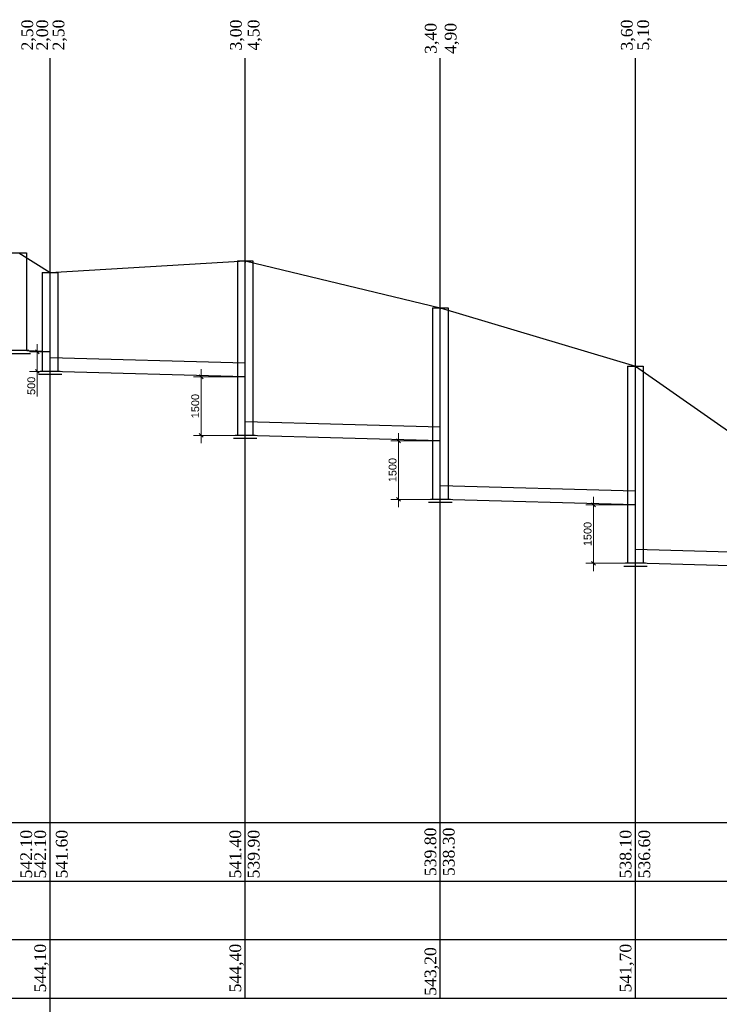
# Model space of a CAD drawing. Extents: x 0 to 362422, y 0 to 4201735.
# Tile 81 of 256: x 360077 to 360256, y 4199710 to 4199963. Entities that reach past the tile are written whole.
import ezdxf

# ---------------------------------------------------------------- set-up
doc = ezdxf.new("R2010")
doc.units = 0
doc.header["$LTSCALE"] = 0.5
doc.header["$MEASUREMENT"] = 0
doc.header["$PDMODE"] = 32
doc.header["$PDSIZE"] = 0.3
doc.layers.add('(043) Кроки', color=7, linetype='Continuous')
doc.layers.add('_PP_TABPE', color=7, linetype='Continuous')
doc.layers.add('К1', color=24, linetype='Continuous', lineweight=25)
doc.styles.add('5mm', font='simplex', dxfattribs={"height": 5})
doc.styles.add('saddenly', font='arial.ttf')
doc.styles.add('Times New Roman', font='times.ttf')
doc.dimstyles.new('КАТЯ 200-not_rotation', dxfattribs={"dimtxt": 2, "dimasz": 1, "dimexe": 2, "dimexo": 0, "dimgap": 0.5, "dimtad": 1, "dimdec": 0, "dimzin": 0, "dimdsep": 46, "dimtxsty": 'saddenly', "dimblk": 'OBLIQUE', "dimcen": 10, "dimdle": 2, "dimclrd": 18, "dimclre": 18, "dimclrt": 18, "dimadec": 0, "dimazin": 0, "dimtfac": 1, "dimtdec": 0, "dimtofl": 0, "dimtmove": 0, "dimatfit": 3, "dimfxl": 1, "dimtolj": 1, "dimtzin": 0, "dimlwd": 0, "dimlwe": 0, "dimarcsym": 0})

# ---------------------------------------------------------------- blocks, each defined once
blk = doc.blocks.new('*U563')
blk.add_lwpolyline([(-2, 0), (2, 0)])
at = {"layer": '_PP_TABPE', "color": 0, "lineweight": 30}
for p, q in [((-2, 0), (-2, -25.1)), ((2, 0), (2, -25.1)), ((2.59, -25.1), (-2.54, -25.1)), ((3, -25.91), (-3, -25.91))]:
    blk.add_line(p, q, dxfattribs=at)
blk = doc.blocks.new('*U557')
blk.add_lwpolyline([(-2, 0), (2, 0)])
at = {"layer": '_PP_TABPE', "color": 0, "lineweight": 30}
for p, q in [((-2, 0), (-2, -44.72)), ((2, 0), (2, -44.72)), ((2.59, -44.72), (-2.54, -44.72)), ((3, -45.53), (-3, -45.53))]:
    blk.add_line(p, q, dxfattribs=at)
blk = doc.blocks.new('*U558')
blk.add_lwpolyline([(-2, 0), (2, 0)])
at = {"layer": '_PP_TABPE', "color": 0, "lineweight": 30}
for p, q in [((-2, 0), (-2, -49.12)), ((2, 0), (2, -49.12)), ((3, -49.93), (-3, -49.93)), ((2.59, -49.12), (-2.54, -49.12))]:
    blk.add_line(p, q, dxfattribs=at)
blk = doc.blocks.new('*U559')
blk.add_lwpolyline([(-2, 0), (2, 0)])
at = {"layer": '_PP_TABPE', "color": 0, "lineweight": 30}
for p, q in [((-2, 0), (-2, -50.52)), ((2, 0), (2, -50.52)), ((3, -51.32), (-3, -51.32)), ((2.59, -50.52), (-2.54, -50.52))]:
    blk.add_line(p, q, dxfattribs=at)
blk = doc.blocks.new('*U564')
blk.add_lwpolyline([(-2, 0), (2, 0)])
at = {"layer": '_PP_TABPE', "color": 0, "lineweight": 30}
for p, q in [((-2, 0), (-2, -25.32)), ((2, 0), (2, -25.32)), ((3, -26.13), (-3, -26.13)), ((2.59, -25.32), (-2.54, -25.32))]:
    blk.add_line(p, q, dxfattribs=at)
blk = doc.blocks.new('_Oblique')
at = {"color": 0, "linetype": 'ByBlock', "lineweight": -2}
blk.add_line((-0.5, -0.5), (0.5, 0.5), dxfattribs=at)
blk = doc.blocks.new('*D565')
at = {"color": 18, "linetype": 'Continuous', "lineweight": 0, "transparency": 16777216}
for p, q in [((360081.28, 4199879.54), (360081.28, 4199872.54)), ((360084.57, 4199877.54), (360079.28, 4199877.54)), ((360084.57, 4199872.54), (360079.28, 4199872.54)), ((360081.28, 4199872.54), (360081.28, 4199866.13))]:
    blk.add_line(p, q, dxfattribs=at)
at = {"layer": 'Defpoints', "color": 0, "linetype": 'Continuous', "lineweight": 50, "transparency": 16777216}
for p in [(360084.57, 4199877.54, 267.49), (360081.28, 4199872.54), (360084.57, 4199872.54, 267.49)]:
    blk.add_point(p, dxfattribs=at)
at = {"color": 18, "linetype": 'Continuous', "lineweight": 0, "transparency": 16777216}
for p, rotation in [((360081.28, 4199877.54), 90), ((360081.28, 4199872.54), 270)]:
    blk.add_blockref('_Oblique', p, dxfattribs=dict(at, rotation=rotation))
at = {"color": 18, "linetype": 'Continuous', "transparency": 16777216, "insert": (360079.75, 4199868.84), "char_height": 2, "attachment_point": 5, "rotation": 90, "style": 'saddenly'}
blk.add_mtext('\\A1;500', dxfattribs=at)
blk = doc.blocks.new('*D566')
at = {"color": 18, "linetype": 'Continuous', "lineweight": 0, "transparency": 16777216}
for p, q in [((360123.28, 4199873.14), (360123.28, 4199854.14)), ((360134.55, 4199871.14), (360121.28, 4199871.14)), ((360134.55, 4199856.14), (360121.28, 4199856.14))]:
    blk.add_line(p, q, dxfattribs=at)
at = {"layer": 'Defpoints', "color": 0, "linetype": 'Continuous', "lineweight": 50, "transparency": 16777216}
for p in [(360134.55, 4199871.14, 267.49), (360123.28, 4199856.14), (360134.55, 4199856.14, 267.49)]:
    blk.add_point(p, dxfattribs=at)
at = {"color": 18, "linetype": 'Continuous', "lineweight": 0, "transparency": 16777216}
for p, rotation in [((360123.28, 4199871.14), 90), ((360123.28, 4199856.14), 270)]:
    blk.add_blockref('_Oblique', p, dxfattribs=dict(at, rotation=rotation))
at = {"color": 18, "linetype": 'Continuous', "transparency": 16777216, "insert": (360121.76, 4199863.64), "char_height": 2, "attachment_point": 5, "rotation": 90, "style": 'saddenly'}
blk.add_mtext('\\A1;1500', dxfattribs=at)
blk = doc.blocks.new('*D567')
at = {"color": 18, "linetype": 'Continuous', "lineweight": 0, "transparency": 16777216}
for p, q in [((360173.85, 4199856.74), (360173.85, 4199837.74)), ((360184.55, 4199854.74), (360171.85, 4199854.74)), ((360184.55, 4199839.74), (360171.85, 4199839.74))]:
    blk.add_line(p, q, dxfattribs=at)
at = {"layer": 'Defpoints', "color": 0, "linetype": 'Continuous', "lineweight": 50, "transparency": 16777216}
for p in [(360184.55, 4199854.74, 267.49), (360173.85, 4199839.74), (360184.55, 4199839.74, 267.49)]:
    blk.add_point(p, dxfattribs=at)
at = {"color": 18, "linetype": 'Continuous', "lineweight": 0, "transparency": 16777216}
for p, rotation in [((360173.85, 4199854.74), 90), ((360173.85, 4199839.74), 270)]:
    blk.add_blockref('_Oblique', p, dxfattribs=dict(at, rotation=rotation))
at = {"color": 18, "linetype": 'Continuous', "transparency": 16777216, "insert": (360172.33, 4199847.24), "char_height": 2, "attachment_point": 5, "rotation": 90, "style": 'saddenly'}
blk.add_mtext('\\A1;1500', dxfattribs=at)
blk = doc.blocks.new('*D568')
at = {"color": 18, "linetype": 'Continuous', "lineweight": 0, "transparency": 16777216}
for p, q in [((360223.83, 4199840.35), (360223.83, 4199821.35)), ((360234.52, 4199838.35), (360221.83, 4199838.35)), ((360234.52, 4199823.35), (360221.83, 4199823.35))]:
    blk.add_line(p, q, dxfattribs=at)
at = {"layer": 'Defpoints', "color": 0, "linetype": 'Continuous', "lineweight": 50, "transparency": 16777216}
for p in [(360234.52, 4199838.35, 267.49), (360223.83, 4199823.35), (360234.52, 4199823.35, 267.49)]:
    blk.add_point(p, dxfattribs=at)
at = {"color": 18, "linetype": 'Continuous', "lineweight": 0, "transparency": 16777216}
for p, rotation in [((360223.83, 4199838.35), 90), ((360223.83, 4199823.35), 270)]:
    blk.add_blockref('_Oblique', p, dxfattribs=dict(at, rotation=rotation))
at = {"color": 18, "linetype": 'Continuous', "transparency": 16777216, "insert": (360222.31, 4199830.85), "char_height": 2, "attachment_point": 5, "rotation": 90, "style": 'saddenly'}
blk.add_mtext('\\A1;1500', dxfattribs=at)

msp = doc.modelspace()

# ---------------------------------------------------------------- linework, layer by layer
at = {"color": 30, "linetype": 'Continuous', "true_color": 0xf8991e}
for p, q in [((360084.549, 4199877.543, 267.491), (360076.574, 4199877.862, 267.491)), ((360134.549, 4199874.643, 267.491), (360084.549, 4199876.043, 267.491)), ((360134.549, 4199871.143, 267.491), (360084.549, 4199872.543, 267.491)), ((360184.574, 4199858.243, 267.491), (360134.574, 4199859.643, 267.491)), ((360184.574, 4199854.743, 267.491), (360134.574, 4199856.143, 267.491)), ((360234.599, 4199841.844, 267.491), (360184.599, 4199843.244, 267.491)), ((360234.599, 4199838.344, 267.491), (360184.599, 4199839.744, 267.491)), ((360284.574, 4199825.446, 267.491), (360234.574, 4199826.846, 267.491)), ((360284.574, 4199821.946, 267.491), (360234.574, 4199823.346, 267.491))]:
    msp.add_line(p, q, dxfattribs=at)
at = {"color": 0}
for p, q in [((359964.44, 4199756.905, 534.981), (360815.628, 4199756.905, 534.981)), ((359964.44, 4199741.905, 534.981), (360815.628, 4199741.905, 534.981)), ((359964.44, 4199726.905, 534.981), (360815.628, 4199726.905, 534.981)), ((359964.44, 4199711.905, 534.981), (360815.628, 4199711.905, 534.981))]:
    msp.add_line(p, q, dxfattribs=at)
at = {"elevation": 267.491}
for points in [[(360084.549, 4199696.905), (360084.549, 4199952.797)], [(360134.549, 4199711.905), (360134.549, 4199952.797)], [(360184.549, 4199711.905), (360184.549, 4199952.797)], [(360234.549, 4199711.905), (360234.549, 4199952.797)]]:
    msp.add_lwpolyline(points, dxfattribs=at)
at = {"layer": 'Defpoints', "color": 0, "linetype": 'ByBlock', "lineweight": 35}
for p, q in [((360134.549, 4199900.862, 267.491), (360134.549, 4199900.462, 267.491)), ((360184.549, 4199888.862, 267.491), (360184.549, 4199888.462, 267.491)), ((360234.549, 4199873.862, 267.491), (360234.549, 4199873.462, 267.491))]:
    msp.add_line(p, q, dxfattribs=at)
at = {"layer": 'К1', "lineweight": 30, "ltscale": 10}
for p, q in [((360076.549, 4199902.962, 267.491), (360084.549, 4199897.862, 267.491)), ((360084.549, 4199897.862, 267.491), (360134.549, 4199900.862, 267.491)), ((360134.549, 4199900.862, 267.491), (360184.549, 4199888.862, 267.491)), ((360184.549, 4199888.862, 267.491), (360234.549, 4199873.862, 267.491)), ((360234.549, 4199873.862, 267.491), (360284.549, 4199838.862, 267.491))]:
    msp.add_line(p, q, dxfattribs=at)

# ---------------------------------------------------------------- block references
at = {"layer": '(043) Кроки', "lineweight": 30}
for name, p in [('*U563', (360076.549, 4199902.962, 267.491)), ('*U557', (360134.549, 4199900.862, 267.491)), ('*U564', (360084.549, 4199897.862, 267.491)), ('*U558', (360184.549, 4199888.862, 267.491)), ('*U559', (360234.549, 4199873.862, 267.491))]:
    msp.add_blockref(name, p, dxfattribs=at)

# ---------------------------------------------------------------- texts
at = {"color": 1, "char_height": 3, "width": 15.34295, "attachment_point": 1, "rotation": 90, "style": '5mm'}
for s, insert in [('\\pxt0,1;{\\fTimes New Roman|b0|i0|c204|p18;2,50}', (360077.217, 4199954.785, 1069.962)), ('\\pxt0,1;{\\fTimes New Roman|b0|i0|c204|p18;2,00}', (360081.043, 4199954.785, 267.491)), ('\\pxt0,1;{\\fTimes New Roman|b0|i0|c204|p18;2,50}', (360085.212, 4199954.785, 267.491)), ('\\pxt0,1;{\\fTimes New Roman|b0|i0|c0|p18;3\\fTimes New Roman|b0|i0|c204|p18;,00}', (360130.661, 4199954.785, 267.491)), ('\\pxt0,1;{\\fTimes New Roman|b0|i0|c204|p18;4,50}', (360135.197, 4199954.785, 267.491)), ('\\pxt0,1;{\\fTimes New Roman|b0|i0|c204|p18;3,60}', (360230.836, 4199954.785, 267.491)), ('\\pxt0,1;{\\fTimes New Roman|b0|i0|c204|p18;5,10}', (360235.036, 4199954.785, 267.491)), ('\\pxt0,1;{\\fTimes New Roman|b0|i0|c204|p18;3,40}', (360180.59, 4199953.925, 267.491)), ('\\pxt0,1;{\\fTimes New Roman|b0|i0|c204|p18;4,90}', (360185.692, 4199953.925, 267.491))]:
    msp.add_mtext(s, dxfattribs=dict(at, insert=insert))
at = {"color": 0, "linetype": 'ByBlock', "lineweight": 30, "char_height": 3, "width": 11.95646, "attachment_point": 2, "rotation": 90, "style": 'Times New Roman'}
for s, insert in [('\\pxi0.35912;542.10', (360076.937, 4199748.26, 1337.453)), ('\\pxi0.35912;542.10', (360080.519, 4199748.26, 534.981)), ('\\pxi0.35912;541.60', (360086.036, 4199748.26, 534.981)), ('\\pxi0.35912;541.40', (360130.519, 4199748.26, 534.981)), ('\\pxi0.35912;539.90', (360135.217, 4199748.26, 534.981)), ('\\pxi0.35912;539.80', (360180.519, 4199748.845, 534.981)), ('\\pxi0.35912;538.30', (360185.205, 4199748.845, 534.981)), ('\\pxi0.35912;538.10', (360230.519, 4199748.26, 534.981)), ('\\pxi0.35912;536.60', (360235.321, 4199748.26, 534.981))]:
    msp.add_mtext(s, dxfattribs=dict(at, insert=insert))
at = {"linetype": 'ByBlock', "lineweight": 30, "char_height": 3, "width": 11.95646, "attachment_point": 2, "rotation": 90, "style": 'Times New Roman'}
for s, insert in [('544,10', (360080.519, 4199719.588, 267.491)), ('544,40', (360130.519, 4199719.588, 267.491)), ('541,70', (360230.519, 4199719.588, 267.491)), ('543,20', (360180.519, 4199718.727, 267.491))]:
    msp.add_mtext(s, dxfattribs=dict(at, insert=insert))

# ---------------------------------------------------------------- dimensions: what is measured, and where the dimension line sits
at = {"color": 30, "linetype": 'Continuous', "true_color": 0xf8991e}
for p1, p2, distance, text, picture, middle in [((360084.574, 4199877.543, 534.981), (360084.574, 4199872.543, 534.981), -3.299, '500', '*D565', (360079.754, 4199868.837, 267.491)), ((360134.549, 4199871.143, 267.491), (360134.549, 4199856.143, 267.491), -11.264, '1500', '*D566', (360121.764, 4199863.643)), ((360184.549, 4199854.744, 267.491), (360184.549, 4199839.744, 267.491), -10.695, '1500', '*D567', (360172.333, 4199847.244)), ((360234.524, 4199838.346, 267.491), (360234.524, 4199823.346, 267.491), -10.695, '1500', '*D568', (360222.307, 4199830.846))]:
    dim = msp.add_aligned_dim(p1=p1, p2=p2, distance=distance, text=text, dimstyle='КАТЯ 200-not_rotation', dxfattribs=at)
    dim.commit()
    dim.dimension.update_dxf_attribs({"geometry": picture, "text_midpoint": middle})

doc.saveas('drawing.dxf')
